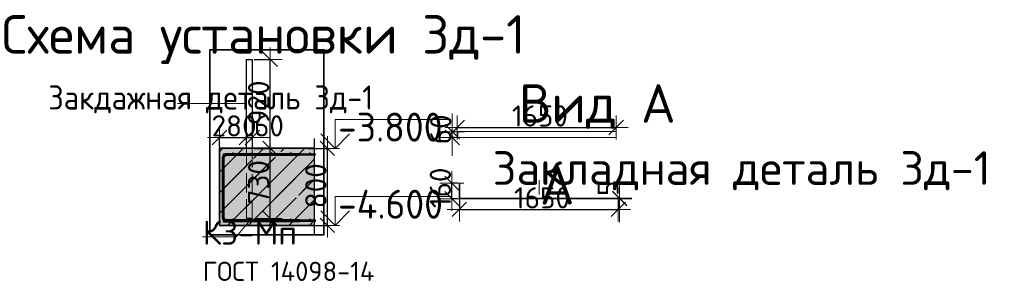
# Model space of a CAD drawing. Header units: millimetres. Extents: x -3725 to 93325, y -74170 to 82591.
# Tile 140 of 140: x 76578 to 86797, y 73065 to 75780. Entities that reach past the tile are written whole.
import ezdxf

# ---------------------------------------------------------------- set-up
doc = ezdxf.new("R2010")
doc.units = ezdxf.units.MM
doc.header["$PDMODE"] = 65
for name, pattern in [('______11', [500, 400, -50, 0, -50]), ('______2', [270, 200, -70]), ('______5', [1100, 800, -100, 100, -100])]:
    doc.linetypes.add(name, pattern=pattern)
for name, color, linetype, lineweight in [('Standard', 7, 'Continuous', 25), ('Арм.стержн. Арматура края', 96, 'Continuous', 35), ('Высотная отметки_ общее', 7, 'Continuous', 13), ('Размерная линия_ общее', 7, 'Continuous', 13), ('Стальная конструкция_ общее', 7, 'Continuous', 25)]:
    doc.layers.add(name, color=color, linetype=linetype, lineweight=lineweight)
for name, color, linetype, lineweight, true_color in [('Арм.стержн.верхн.зоны У', 7, 'Continuous', 35, 0xecec00), ('Арм.стержн.верхн.зоны Х', 7, 'Continuous', 35, 0x0000c6), ('Арм.стержн.ниж.зоны У', 7, 'Continuous', 35, 0x00b300), ('Арм.стержн.ниж.зоны Х', 7, 'Continuous', 35, 0xc600c6)]:
    doc.layers.add(name, color=color, linetype=linetype, lineweight=lineweight, true_color=true_color)
doc.styles.add('ARIAL', font='ARIAL.TTF')
doc.styles.add('ISOCPEUR', font='ISOCPEUR')
doc.dimstyles.new('DIMSTYLE_19', dxfattribs={"dimtxt": 220, "dimasz": 250, "dimexe": 0, "dimexo": 0.001, "dimgap": 110, "dimtad": 2, "dimdec": 0, "dimrnd": 1, "dimzin": 12, "dimdsep": 46, "dimtxsty": 'ISOCPEUR', "dimblk1": 'ALL_ML_STRICH', "dimblk2": 'ALL_ML_STRICH', "dimsah": 1, "dimcen": 0, "dimse1": 1, "dimse2": 1, "dimclrd": 7, "dimclre": 256, "dimclrt": 7, "dimadec": 0, "dimazin": 0, "dimtfac": 1, "dimtdec": 0, "dimtix": 1, "dimtmove": 2, "dimatfit": 3, "dimfxl": 0, "dimtvp": 1.2, "dimtzin": 0, "dimlwd": 0, "dimlwe": -3, "dimarcsym": 0})
doc.dimstyles.new('DIMSTYLE_3', dxfattribs={"dimtxt": 220, "dimasz": 250, "dimexe": 0, "dimexo": 0, "dimgap": 110, "dimtad": 2, "dimdec": 0, "dimrnd": 5, "dimzin": 12, "dimdsep": 46, "dimtxsty": 'ISOCPEUR', "dimblk1": 'ALL_ML_STRICH', "dimblk2": 'ALL_ML_STRICH', "dimsah": 1, "dimcen": 0, "dimclrd": 7, "dimclre": 256, "dimclrt": 7, "dimadec": 0, "dimazin": 0, "dimtfac": 1, "dimtdec": 0, "dimtix": 1, "dimtmove": 2, "dimatfit": 3, "dimfxl": 0, "dimtzin": 0, "dimlwd": 0, "dimlwe": -3, "dimarcsym": 0})
doc.dimstyles.new('DIMSTYLE_5', dxfattribs={"dimtxt": 220, "dimasz": 250, "dimexe": 0, "dimexo": 0, "dimgap": 110, "dimtad": 2, "dimdec": 0, "dimrnd": 5, "dimzin": 12, "dimdsep": 46, "dimtxsty": 'ISOCPEUR', "dimblk1": 'ALL_ML_STRICH', "dimblk2": 'ALL_ML_STRICH', "dimsah": 1, "dimcen": 0, "dimclrd": 7, "dimclre": 256, "dimclrt": 7, "dimadec": 0, "dimazin": 0, "dimtfac": 1, "dimtdec": 0, "dimtix": 1, "dimtmove": 2, "dimatfit": 3, "dimfxl": 0, "dimtvp": 1.2, "dimtzin": 0, "dimlwd": 0, "dimlwe": -3, "dimarcsym": 0})

# ---------------------------------------------------------------- blocks, each defined once
blk = doc.blocks.new('ALL_ML_STRICH')
at = {"color": 0, "linetype": 'ByBlock', "lineweight": -2}
for p, q in [((0, -0.5), (0, 0.5)), ((-1, 0), (0.5, 0)), ((-0.3, -0.3), (0.3, 0.3))]:
    blk.add_line(p, q, dxfattribs=at)
blk = doc.blocks.new('*D553')
at = {"layer": 'DEFPOINTS', "color": 7, "linetype": 'Continuous', "lineweight": 13, "transparency": 33554687}
for p in [(78992, 74445), (78992, 73718), (79178, 73718)]:
    blk.add_point(p, dxfattribs=at)
at = {"layer": 'Размерная линия_ общее', "color": 253, "linetype": 'Continuous', "lineweight": -2, "true_color": 0xa0a0a0, "transparency": 33554687}
for p, q in [((79012, 74445), (79178, 74445)), ((79012, 73718), (79178, 73718))]:
    blk.add_line(p, q, dxfattribs=at)
at = {"layer": 'Размерная линия_ общее', "color": 7, "linetype": 'Continuous', "lineweight": -2, "transparency": 33554687}
blk.add_line((79178, 73718), (79178, 74445), dxfattribs=at)
at = {"layer": 'Размерная линия_ общее', "color": 7, "linetype": 'Continuous', "lineweight": 13, "transparency": 33554687, "xscale": 250, "yscale": 250, "zscale": 250}
for p, rotation in [((79178, 74445), 90), ((79178, 73718), 270)]:
    blk.add_blockref('ALL_ML_STRICH', p, dxfattribs=dict(at, rotation=rotation))
at = {"layer": 'Размерная линия_ общее', "color": 7, "linetype": 'Continuous', "lineweight": 13, "transparency": 33554687, "insert": (79058, 74093), "char_height": 220, "width": 660, "attachment_point": 5, "rotation": 90, "style": 'ISOCPEUR'}
blk.add_mtext('\\A1;{730}', dxfattribs=at)
blk = doc.blocks.new('*D554')
at = {"layer": 'DEFPOINTS', "color": 7, "linetype": 'Continuous', "lineweight": 13, "transparency": 33554687}
for p in [(78992, 75368), (78992, 74445), (79178, 74445)]:
    blk.add_point(p, dxfattribs=at)
at = {"layer": 'Размерная линия_ общее', "color": 253, "linetype": 'Continuous', "lineweight": -2, "true_color": 0xa0a0a0, "transparency": 33554687}
for p, q in [((79012, 75368), (79178, 75368)), ((79012, 74445), (79178, 74445))]:
    blk.add_line(p, q, dxfattribs=at)
at = {"layer": 'Размерная линия_ общее', "color": 7, "linetype": 'Continuous', "lineweight": -2, "transparency": 33554687}
blk.add_line((79178, 74445), (79178, 75368), dxfattribs=at)
at = {"layer": 'Размерная линия_ общее', "color": 7, "linetype": 'Continuous', "lineweight": 13, "transparency": 33554687, "xscale": 250, "yscale": 250, "zscale": 250}
for p, rotation in [((79178, 75368), 90), ((79178, 74445), 270)]:
    blk.add_blockref('ALL_ML_STRICH', p, dxfattribs=dict(at, rotation=rotation))
at = {"layer": 'Размерная линия_ общее', "color": 7, "linetype": 'Continuous', "lineweight": 13, "transparency": 33554687, "insert": (79058, 74918), "char_height": 220, "width": 660, "attachment_point": 5, "rotation": 90, "style": 'ISOCPEUR'}
blk.add_mtext('\\A1;{920}', dxfattribs=at)
blk = doc.blocks.new('*D555')
at = {"layer": 'DEFPOINTS', "color": 7, "linetype": 'Continuous', "lineweight": 13, "transparency": 33554687}
for p in [(79548, 74445), (79548, 73645), (79772, 73645)]:
    blk.add_point(p, dxfattribs=at)
at = {"layer": 'Размерная линия_ общее', "color": 253, "linetype": 'Continuous', "lineweight": -2, "true_color": 0xa0a0a0, "transparency": 33554687}
for p, q in [((79568, 74445), (79772, 74445)), ((79568, 73645), (79772, 73645))]:
    blk.add_line(p, q, dxfattribs=at)
at = {"layer": 'Размерная линия_ общее', "color": 7, "linetype": 'Continuous', "lineweight": -2, "transparency": 33554687}
blk.add_line((79772, 73645), (79772, 74445), dxfattribs=at)
at = {"layer": 'Размерная линия_ общее', "color": 7, "linetype": 'Continuous', "lineweight": 13, "transparency": 33554687, "xscale": 250, "yscale": 250, "zscale": 250}
for p, rotation in [((79772, 74445), 90), ((79772, 73645), 270)]:
    blk.add_blockref('ALL_ML_STRICH', p, dxfattribs=dict(at, rotation=rotation))
at = {"layer": 'Размерная линия_ общее', "color": 7, "linetype": 'Continuous', "lineweight": 13, "transparency": 33554687, "insert": (79652, 74056), "char_height": 220, "width": 660, "attachment_point": 5, "rotation": 90, "style": 'ISOCPEUR'}
blk.add_mtext('\\A1;{800}', dxfattribs=at)
blk = doc.blocks.new('*D556')
at = {"layer": 'DEFPOINTS', "color": 7, "linetype": 'Continuous', "lineweight": 13, "transparency": 33554687}
for p in [(78652, 74558), (78932, 74544), (78652, 74445)]:
    blk.add_point(p, dxfattribs=at)
at = {"layer": 'Размерная линия_ общее', "color": 253, "linetype": 'Continuous', "lineweight": -2, "true_color": 0xa0a0a0, "transparency": 33554687}
for p, q in [((78652, 74465), (78652, 74558)), ((78932, 74558), (78932, 74558))]:
    blk.add_line(p, q, dxfattribs=at)
at = {"layer": 'Размерная линия_ общее', "color": 7, "linetype": 'Continuous', "lineweight": -2, "transparency": 33554687}
blk.add_line((78652, 74558), (78932, 74558), dxfattribs=at)
at = {"layer": 'Размерная линия_ общее', "color": 7, "linetype": 'Continuous', "lineweight": 13, "transparency": 33554687, "xscale": 250, "yscale": 250, "zscale": 250, "rotation": 180}
blk.add_blockref('ALL_ML_STRICH', (78652, 74558), dxfattribs=at)
at = {"layer": 'Размерная линия_ общее', "color": 7, "linetype": 'Continuous', "lineweight": 13, "transparency": 33554687, "xscale": 250, "yscale": 250, "zscale": 250}
blk.add_blockref('ALL_ML_STRICH', (78932, 74558), dxfattribs=at)
at = {"layer": 'Размерная линия_ общее', "color": 7, "linetype": 'Continuous', "lineweight": 13, "transparency": 33554687, "insert": (78803, 74678), "char_height": 220, "width": 660, "attachment_point": 5, "style": 'ISOCPEUR'}
blk.add_mtext('\\A1;{280}', dxfattribs=at)
blk = doc.blocks.new('*D557')
at = {"layer": 'DEFPOINTS', "color": 7, "linetype": 'Continuous', "lineweight": 13, "transparency": 33554687}
for p in [(78932, 74558), (78932, 74544), (78992, 74544)]:
    blk.add_point(p, dxfattribs=at)
at = {"layer": 'Размерная линия_ общее', "color": 253, "linetype": 'Continuous', "lineweight": -2, "true_color": 0xa0a0a0, "transparency": 33554687}
for p, q in [((78932, 74558), (78932, 74558)), ((78992, 74558), (78992, 74558))]:
    blk.add_line(p, q, dxfattribs=at)
at = {"layer": 'Размерная линия_ общее', "color": 7, "linetype": 'Continuous', "lineweight": -2, "transparency": 33554687}
blk.add_line((78932, 74558), (78992, 74558), dxfattribs=at)
at = {"layer": 'Размерная линия_ общее', "color": 7, "linetype": 'Continuous', "lineweight": 13, "transparency": 33554687, "xscale": 250, "yscale": 250, "zscale": 250}
blk.add_blockref('ALL_ML_STRICH', (78992, 74558), dxfattribs=at)
at = {"layer": 'Размерная линия_ общее', "color": 7, "linetype": 'Continuous', "lineweight": 13, "transparency": 33554687, "xscale": 250, "yscale": 250, "zscale": 250, "rotation": 180}
blk.add_blockref('ALL_ML_STRICH', (78932, 74558), dxfattribs=at)
at = {"layer": 'Размерная линия_ общее', "color": 7, "linetype": 'Continuous', "lineweight": 13, "transparency": 33554687, "insert": (79165, 74678), "char_height": 220, "width": 440, "attachment_point": 5, "style": 'ISOCPEUR'}
blk.add_mtext('\\A1;{60}', dxfattribs=at)
blk = doc.blocks.new('COMPLEX_ELEVATIONDIM_4')
at = {"layer": 'Высотная отметки_ общее', "color": 7, "linetype": 'Continuous', "lineweight": 13, "transparency": 33554687}
for p, q in [((79852, 74445), (79852, 74745)), ((79852, 74745), (81052, 74745)), ((79852, 74445), (79702, 74595)), ((79852, 74445), (80002, 74595)), ((79852, 74445), (79852, 74445)), ((79852, 74445), (79852, 74445)), ((79852, 74445), (79852, 74445)), ((79852, 74445), (79852, 74445)), ((79852, 73645), (79852, 73945)), ((79852, 73945), (81052, 73945)), ((79852, 73645), (79702, 73795)), ((79852, 73645), (80002, 73795)), ((79852, 73645), (79852, 73645)), ((79852, 73645), (79852, 73645)), ((79852, 73645), (79852, 73645)), ((79852, 73645), (79852, 73645))]:
    blk.add_line(p, q, dxfattribs=at)
for points in [[(79852, 74445), (79837, 74445), (79837, 74445), (79703, 74445)], [(79852, 73645), (79812, 73645), (79812, 73645), (79703, 73645)]]:
    blk.add_lwpolyline(points, dxfattribs=at)
at = {"layer": 'Высотная отметки_ общее', "color": 7, "linetype": 'Continuous', "lineweight": 13, "transparency": 33554687, "char_height": 300, "attachment_point": 7, "style": 'ISOCPEUR'}
for s, insert, width in [('\\W0.95;-3.800', (79882, 74515), 1281.44), ('\\W0.95;-4.600', (79882, 73715), 1311.68)]:
    blk.add_mtext(s, dxfattribs=dict(at, insert=insert, width=width))
blk = doc.blocks.new('*D559')
at = {"layer": 'DEFPOINTS', "color": 7, "linetype": 'Continuous', "lineweight": 13, "transparency": 33554687}
for p in [(81119, 74618), (81068, 74558), (81119, 74558)]:
    blk.add_point(p, dxfattribs=at)
at = {"layer": 'Размерная линия_ общее', "color": 253, "linetype": 'Continuous', "lineweight": -2, "true_color": 0xa0a0a0, "transparency": 33554687}
for p, q in [((81099, 74618), (81068, 74618)), ((81099, 74558), (81068, 74558))]:
    blk.add_line(p, q, dxfattribs=at)
at = {"layer": 'Размерная линия_ общее', "color": 7, "linetype": 'Continuous', "lineweight": -2, "transparency": 33554687}
blk.add_line((81068, 74558), (81068, 74618), dxfattribs=at)
at = {"layer": 'Размерная линия_ общее', "color": 7, "linetype": 'Continuous', "lineweight": 13, "transparency": 33554687, "xscale": 250, "yscale": 250, "zscale": 250}
for p, rotation in [((81068, 74558), 270), ((81068, 74618), 90)]:
    blk.add_blockref('ALL_ML_STRICH', p, dxfattribs=dict(at, rotation=rotation))
at = {"layer": 'Размерная линия_ общее', "color": 7, "linetype": 'Continuous', "lineweight": 13, "transparency": 33554687, "insert": (80948, 74642), "char_height": 220, "width": 440, "attachment_point": 5, "rotation": 90, "style": 'ISOCPEUR'}
blk.add_mtext('\\A1;{60}', dxfattribs=at)
blk = doc.blocks.new('*D560')
at = {"layer": 'DEFPOINTS', "color": 7, "linetype": 'Continuous', "lineweight": 13, "transparency": 33554687}
for p in [(81119, 74661), (81119, 74618), (82769, 74618)]:
    blk.add_point(p, dxfattribs=at)
at = {"layer": 'Размерная линия_ общее', "color": 253, "linetype": 'Continuous', "lineweight": -2, "true_color": 0xa0a0a0, "transparency": 33554687}
for p, q in [((81119, 74638), (81119, 74661)), ((82769, 74638), (82769, 74661))]:
    blk.add_line(p, q, dxfattribs=at)
at = {"layer": 'Размерная линия_ общее', "color": 7, "linetype": 'Continuous', "lineweight": -2, "transparency": 33554687}
blk.add_line((81119, 74661), (82769, 74661), dxfattribs=at)
at = {"layer": 'Размерная линия_ общее', "color": 7, "linetype": 'Continuous', "lineweight": 13, "transparency": 33554687, "xscale": 250, "yscale": 250, "zscale": 250, "rotation": 180}
blk.add_blockref('ALL_ML_STRICH', (81119, 74661), dxfattribs=at)
at = {"layer": 'Размерная линия_ общее', "color": 7, "linetype": 'Continuous', "lineweight": 13, "transparency": 33554687, "xscale": 250, "yscale": 250, "zscale": 250}
blk.add_blockref('ALL_ML_STRICH', (82769, 74661), dxfattribs=at)
at = {"layer": 'Размерная линия_ общее', "color": 7, "linetype": 'Continuous', "lineweight": 13, "transparency": 33554687, "insert": (81977, 74781), "char_height": 220, "width": 880, "attachment_point": 5, "style": 'ISOCPEUR'}
blk.add_mtext('\\A1;{1650}', dxfattribs=at)
blk = doc.blocks.new('*D561')
at = {"layer": 'DEFPOINTS', "color": 7, "linetype": 'Continuous', "lineweight": 13, "transparency": 33554687}
for p in [(81141, 74082), (81064, 73922), (81141, 73922)]:
    blk.add_point(p, dxfattribs=at)
at = {"layer": 'Размерная линия_ общее', "color": 253, "linetype": 'Continuous', "lineweight": -2, "true_color": 0xa0a0a0, "transparency": 33554687}
for p, q in [((81121, 74082), (81064, 74082)), ((81121, 73922), (81064, 73922))]:
    blk.add_line(p, q, dxfattribs=at)
at = {"layer": 'Размерная линия_ общее', "color": 7, "linetype": 'Continuous', "lineweight": -2, "transparency": 33554687}
blk.add_line((81064, 73922), (81064, 74082), dxfattribs=at)
at = {"layer": 'Размерная линия_ общее', "color": 7, "linetype": 'Continuous', "lineweight": 13, "transparency": 33554687, "xscale": 250, "yscale": 250, "zscale": 250}
for p, rotation in [((81064, 74082), 90), ((81064, 73922), 270)]:
    blk.add_blockref('ALL_ML_STRICH', p, dxfattribs=dict(at, rotation=rotation))
at = {"layer": 'Размерная линия_ общее', "color": 7, "linetype": 'Continuous', "lineweight": 13, "transparency": 33554687, "insert": (80944, 74035), "char_height": 220, "width": 660, "attachment_point": 5, "rotation": 90, "style": 'ISOCPEUR'}
blk.add_mtext('\\A1;{160}', dxfattribs=at)
blk = doc.blocks.new('*D562')
at = {"layer": 'DEFPOINTS', "color": 7, "linetype": 'Continuous', "lineweight": 13, "transparency": 33554687}
for p in [(81141, 73922), (82791, 73927), (81141, 73811)]:
    blk.add_point(p, dxfattribs=at)
at = {"layer": 'Размерная линия_ общее', "color": 253, "linetype": 'Continuous', "lineweight": -2, "true_color": 0xa0a0a0, "transparency": 33554687}
for p, q in [((81141, 73902), (81141, 73811)), ((82791, 73907), (82791, 73811))]:
    blk.add_line(p, q, dxfattribs=at)
at = {"layer": 'Размерная линия_ общее', "color": 7, "linetype": 'Continuous', "lineweight": -2, "transparency": 33554687}
blk.add_line((81141, 73811), (82791, 73811), dxfattribs=at)
at = {"layer": 'Размерная линия_ общее', "color": 7, "linetype": 'Continuous', "lineweight": 13, "transparency": 33554687, "xscale": 250, "yscale": 250, "zscale": 250, "rotation": 180}
blk.add_blockref('ALL_ML_STRICH', (81141, 73811), dxfattribs=at)
at = {"layer": 'Размерная линия_ общее', "color": 7, "linetype": 'Continuous', "lineweight": 13, "transparency": 33554687, "xscale": 250, "yscale": 250, "zscale": 250}
blk.add_blockref('ALL_ML_STRICH', (82791, 73811), dxfattribs=at)
at = {"layer": 'Размерная линия_ общее', "color": 7, "linetype": 'Continuous', "lineweight": 13, "transparency": 33554687, "insert": (81999, 73931), "char_height": 220, "width": 880, "attachment_point": 5, "style": 'ISOCPEUR'}
blk.add_mtext('\\A1;{1650}', dxfattribs=at)
blk = doc.blocks.new('*D563')
at = {"layer": 'DEFPOINTS', "color": 7, "linetype": 'Continuous', "lineweight": 13, "transparency": 33554687}
for p in [(82791, 73927), (82791, 73922), (82805, 73922)]:
    blk.add_point(p, dxfattribs=at)
at = {"layer": 'Размерная линия_ общее', "color": 7, "linetype": 'Continuous', "lineweight": -2, "transparency": 33554687}
blk.add_line((82805, 73922), (82805, 73927), dxfattribs=at)
at = {"layer": 'Размерная линия_ общее', "color": 7, "linetype": 'Continuous', "lineweight": 13, "transparency": 33554687, "xscale": 250, "yscale": 250, "zscale": 250}
for p, rotation in [((82805, 73922), 270), ((82805, 73927), 90)]:
    blk.add_blockref('ALL_ML_STRICH', p, dxfattribs=dict(at, rotation=rotation))
at = {"layer": 'Размерная линия_ общее', "color": 7, "linetype": 'Continuous', "lineweight": 13, "transparency": 33554687, "insert": (82685, 74030), "char_height": 220, "width": 220, "attachment_point": 5, "rotation": 90, "style": 'ISOCPEUR'}
blk.add_mtext('\\A1;{5}', dxfattribs=at)

msp = doc.modelspace()

# ---------------------------------------------------------------- hatches: boundary and pattern name
at = {"layer": 'Standard', "linetype": 'Continuous', "lineweight": 13, "transparency": 33554687}
h = msp.add_hatch(dxfattribs=at)
h.set_pattern_fill('__________539', scale=100, style=0, pattern_type=2)
h.set_pattern_definition([(45, (0, 0), (-212.132, 212.132), [400, -50, 0, -50]), (45, (-106.07, 106.07), (-212.132, 212.132), [800, -100, 100, -100])])
h.paths.add_polyline_path([(79635.3, 74445.4), (78651.6, 74445.4), (78651.6, 73645.4), (79635.3, 73645.4)], flags=0)
at = {"layer": 'Standard', "linetype": 'Continuous', "lineweight": 13, "true_color": 0xc7c7c7, "transparency": 33554687}
msp.add_hatch(color=9, dxfattribs=at).paths.add_polyline_path([(79635.3, 74445.4), (78651.6, 74445.4), (78651.6, 73645.4), (79635.3, 73645.4)])
at = {"layer": 'Арм.стержн.верхн.зоны У', "linetype": 'Continuous', "lineweight": 50, "transparency": 33554687}
for points in [[(78799.6, 74397.4), (78799, 74400.4), (78797.3, 74403), (78794.7, 74404.8), (78791.6, 74405.4), (78788.6, 74404.8), (78786, 74403), (78784.2, 74400.4), (78783.6, 74397.4), (78784.2, 74394.3), (78786, 74391.7), (78788.6, 74390), (78791.6, 74389.4), (78794.7, 74390), (78797.3, 74391.7), (78799, 74394.3)], [(78999.6, 74397.4), (78999, 74400.4), (78997.3, 74403), (78994.7, 74404.8), (78991.6, 74405.4), (78988.6, 74404.8), (78986, 74403), (78984.2, 74400.4), (78983.6, 74397.4), (78984.2, 74394.3), (78986, 74391.7), (78988.6, 74390), (78991.6, 74389.4), (78994.7, 74390), (78997.3, 74391.7), (78999, 74394.3)], [(79199.6, 74397.4), (79199, 74400.4), (79197.3, 74403), (79194.7, 74404.8), (79191.6, 74405.4), (79188.6, 74404.8), (79186, 74403), (79184.2, 74400.4), (79183.6, 74397.4), (79184.2, 74394.3), (79186, 74391.7), (79188.6, 74390), (79191.6, 74389.4), (79194.7, 74390), (79197.3, 74391.7), (79199, 74394.3)], [(79399.6, 74397.4), (79399, 74400.4), (79397.3, 74403), (79394.7, 74404.8), (79391.6, 74405.4), (79388.6, 74404.8), (79386, 74403), (79384.2, 74400.4), (79383.6, 74397.4), (79384.2, 74394.3), (79386, 74391.7), (79388.6, 74390), (79391.6, 74389.4), (79394.7, 74390), (79397.3, 74391.7), (79399, 74394.3)], [(79599.6, 74397.4), (79599, 74400.4), (79597.3, 74403), (79594.7, 74404.8), (79591.6, 74405.4), (79588.6, 74404.8), (79586, 74403), (79584.2, 74400.4), (79583.6, 74397.4), (79584.2, 74394.3), (79586, 74391.7), (79588.6, 74390), (79591.6, 74389.4), (79594.7, 74390), (79597.3, 74391.7), (79599, 74394.3)]]:
    msp.add_hatch(color=7, dxfattribs=at).paths.add_polyline_path(points)
at = {"layer": 'Арм.стержн.ниж.зоны У', "linetype": 'Continuous', "lineweight": 50, "transparency": 33554687}
for points in [[(78799.6, 73709.4), (78799, 73712.4), (78797.3, 73715), (78794.7, 73716.8), (78791.6, 73717.4), (78788.6, 73716.8), (78786, 73715), (78784.2, 73712.4), (78783.6, 73709.4), (78784.2, 73706.3), (78786, 73703.7), (78788.6, 73702), (78791.6, 73701.4), (78794.7, 73702), (78797.3, 73703.7), (78799, 73706.3)], [(78999.6, 73709.4), (78999, 73712.4), (78997.3, 73715), (78994.7, 73716.8), (78991.6, 73717.4), (78988.6, 73716.8), (78986, 73715), (78984.2, 73712.4), (78983.6, 73709.4), (78984.2, 73706.3), (78986, 73703.7), (78988.6, 73702), (78991.6, 73701.4), (78994.7, 73702), (78997.3, 73703.7), (78999, 73706.3)], [(79199.6, 73709.4), (79199, 73712.4), (79197.3, 73715), (79194.7, 73716.8), (79191.6, 73717.4), (79188.6, 73716.8), (79186, 73715), (79184.2, 73712.4), (79183.6, 73709.4), (79184.2, 73706.3), (79186, 73703.7), (79188.6, 73702), (79191.6, 73701.4), (79194.7, 73702), (79197.3, 73703.7), (79199, 73706.3)], [(79399.6, 73709.4), (79399, 73712.4), (79397.3, 73715), (79394.7, 73716.8), (79391.6, 73717.4), (79388.6, 73716.8), (79386, 73715), (79384.2, 73712.4), (79383.6, 73709.4), (79384.2, 73706.3), (79386, 73703.7), (79388.6, 73702), (79391.6, 73701.4), (79394.7, 73702), (79397.3, 73703.7), (79399, 73706.3)], [(79599.6, 73709.4), (79599, 73712.4), (79597.3, 73715), (79594.7, 73716.8), (79591.6, 73717.4), (79588.6, 73716.8), (79586, 73715), (79584.2, 73712.4), (79583.6, 73709.4), (79584.2, 73706.3), (79586, 73703.7), (79588.6, 73702), (79591.6, 73701.4), (79594.7, 73702), (79597.3, 73703.7), (79599, 73706.3)]]:
    msp.add_hatch(color=7, dxfattribs=at).paths.add_polyline_path(points)

# ---------------------------------------------------------------- linework, layer by layer
at = {"layer": 'Standard', "color": 7, "linetype": 'Continuous', "lineweight": 13, "transparency": 33554687}
for p, q in [((78931.6, 74909.8), (78215.5, 74909.8)), ((81970.6, 74114.3), (81970.6, 73964.3))]:
    msp.add_line(p, q, dxfattribs=at)
at = {"layer": 'Standard', "color": 7, "linetype": 'Continuous', "lineweight": 25, "transparency": 33554687}
msp.add_line((79635.3, 74545.4), (79635.3, 73545.4), dxfattribs=at)
msp.add_line((79635.3, 74545.4), (79635.3, 73545.4), dxfattribs=at)
at = {"layer": 'Standard', "color": 7, "linetype": 'Continuous', "lineweight": 35, "transparency": 33554687}
for p, q in [((78651.6, 74445.4), (78651.6, 73645.4)), ((79635.3, 74445.4), (78651.6, 74445.4)), ((78651.6, 74445.4), (78651.6, 73645.4)), ((79635.3, 74445.4), (78651.6, 74445.4)), ((78651.6, 73645.4), (79635.3, 73645.4)), ((78651.6, 73645.4), (79635.3, 73645.4))]:
    msp.add_line(p, q, dxfattribs=at)
at = {"layer": 'Standard', "color": 253, "linetype": '______11', "lineweight": 13, "true_color": 0xababab, "transparency": 33554687}
for p, q in [((78651.6, 74409), (78688, 74445.4)), ((78651.6, 73984.7), (79112.3, 74445.4)), ((78736.5, 73645.4), (79536.5, 74445.4)), ((79160.8, 73645.4), (79635.3, 74119.9)), ((79585.1, 73645.4), (79635.3, 73695.6))]:
    msp.add_line(p, q, dxfattribs=at)
at = {"layer": 'Standard', "color": 253, "linetype": '______5', "lineweight": 13, "true_color": 0xababab, "transparency": 33554687}
for p, q in [((78651.6, 74196.9), (78900.1, 74445.4)), ((78651.6, 73772.6), (79324.4, 74445.4)), ((78948.7, 73645.4), (79635.3, 74332)), ((79372.9, 73645.4), (79635.3, 73907.8))]:
    msp.add_line(p, q, dxfattribs=at)
at = {"layer": 'Standard', "color": 7, "linetype": 'Continuous', "lineweight": 35, "transparency": 33554687}
msp.add_lwpolyline([(78551.6, 73545.4), (79735.3, 73545.4), (79735.3, 75467.6), (78551.6, 75467.6), (78551.6, 73545.4)], dxfattribs=at)
at = {"layer": 'Standard', "color": 7, "linetype": 'Continuous', "lineweight": 13, "transparency": 33554687}
for points in [[(81118.7, 74618.5), (82768.7, 74618.5), (82768.7, 74558.5), (81118.7, 74558.5), (81118.7, 74618.5)], [(81118.7, 74618.5), (81123.7, 74618.5), (81123.7, 74558.5), (81118.7, 74558.5), (81118.7, 74618.5)], [(81140.8, 74081.6), (81140.8, 73924.6), (81140.8, 73921.6), (82790.8, 73921.6), (82790.8, 73926.6), (81145.8, 73926.6), (81145.8, 74081.6), (81140.8, 74081.6)]]:
    msp.add_lwpolyline(points, close=True, dxfattribs=at)
msp.add_lwpolyline([(78983.5, 73717.6), (78826.3, 73527.8), (78476.3, 73527.8)], dxfattribs=at)
at = {"layer": 'Арм.стержн. Арматура края', "color": 11, "linetype": 'Continuous', "lineweight": 35, "true_color": 0xff8c8c, "transparency": 33554687}
msp.add_lwpolyline([(79481.6, 74373.4), (78728.4, 74373.4), (78722.6, 74372.6), (78716.8, 74370.6), (78711.4, 74367.6), (78707, 74364), (78703.4, 74359.6), (78700.4, 74354.2), (78698.4, 74348.4), (78697.6, 74342.6), (78697.6, 73732.2), (78698.4, 73726.4), (78700.4, 73720.5), (78703.4, 73715.1), (78707, 73710.8), (78711.4, 73707.1), (78716.8, 73704.1), (78722.6, 73702.2), (78728.4, 73701.4), (79481.6, 73701.4), (79481.6, 73685.4), (78727.3, 73685.4), (78719, 73686.5), (78710.3, 73689.4), (78702.3, 73693.9), (78695.7, 73699.4), (78690.1, 73706), (78685.7, 73714), (78682.8, 73722.7), (78681.6, 73731.1), (78681.6, 74343.7), (78682.8, 74352), (78685.7, 74360.7), (78690.1, 74368.7), (78695.7, 74375.3), (78702.3, 74380.9), (78710.3, 74385.3), (78719, 74388.2), (78727.3, 74389.4), (79481.6, 74389.4), (79481.6, 74373.4)], dxfattribs=at)
msp.add_lwpolyline([(79481.6, 74373.4), (78728.4, 74373.4), (78722.6, 74372.6), (78716.8, 74370.6), (78711.4, 74367.6), (78707, 74364), (78703.4, 74359.6), (78700.4, 74354.2), (78698.4, 74348.4), (78697.6, 74342.6), (78697.6, 73732.2), (78698.4, 73726.4), (78700.4, 73720.5), (78703.4, 73715.1), (78707, 73710.8), (78711.4, 73707.1), (78716.8, 73704.1), (78722.6, 73702.2), (78728.4, 73701.4), (79481.6, 73701.4), (79481.6, 73685.4), (78727.3, 73685.4), (78719, 73686.5), (78710.3, 73689.4), (78702.3, 73693.9), (78695.7, 73699.4), (78690.1, 73706), (78685.7, 73714), (78682.8, 73722.7), (78681.6, 73731.1), (78681.6, 74343.7), (78682.8, 74352), (78685.7, 74360.7), (78690.1, 74368.7), (78695.7, 74375.3), (78702.3, 74380.9), (78710.3, 74385.3), (78719, 74388.2), (78727.3, 74389.4), (79481.6, 74389.4), (79481.6, 74373.4)], dxfattribs=at)
at = {"layer": 'Арм.стержн.верхн.зоны У', "color": 52, "linetype": 'Continuous', "lineweight": 25, "transparency": 33554687}
msp.add_line((78651.6, 74445.4), (78651.6, 74445.4), dxfattribs=at)
at = {"layer": 'Арм.стержн.верхн.зоны Х', "color": 52, "linetype": 'Continuous', "lineweight": 25, "transparency": 33554687}
msp.add_line((78651.6, 74445.4), (78651.6, 74445.4), dxfattribs=at)
at = {"layer": 'Арм.стержн.верхн.зоны Х', "color": 11, "linetype": 'Continuous', "lineweight": 25, "true_color": 0xff8c8c, "transparency": 33554687}
msp.add_lwpolyline([(79643.3, 74373.4), (78691.6, 74373.4), (78691.6, 74389.4), (79643.3, 74389.4), (79643.3, 74373.4)], dxfattribs=at)
msp.add_lwpolyline([(79643.3, 74373.4), (78691.6, 74373.4), (78691.6, 74389.4), (79643.3, 74389.4), (79643.3, 74373.4)], dxfattribs=at)
at = {"layer": 'Арм.стержн.ниж.зоны У', "color": 52, "linetype": 'Continuous', "lineweight": 25, "transparency": 33554687}
msp.add_line((78651.6, 73645.4), (78651.6, 73645.4), dxfattribs=at)
at = {"layer": 'Арм.стержн.ниж.зоны Х', "color": 52, "linetype": 'Continuous', "lineweight": 25, "transparency": 33554687}
msp.add_line((78651.6, 73645.4), (78651.6, 73645.4), dxfattribs=at)
at = {"layer": 'Арм.стержн.ниж.зоны Х', "color": 11, "linetype": 'Continuous', "lineweight": 25, "true_color": 0xff8c8c, "transparency": 33554687}
msp.add_lwpolyline([(79643.3, 73685.4), (78691.6, 73685.4), (78691.6, 73701.4), (79643.3, 73701.4), (79643.3, 73685.4)], dxfattribs=at)
msp.add_lwpolyline([(79643.3, 73685.4), (78691.6, 73685.4), (78691.6, 73701.4), (79643.3, 73701.4), (79643.3, 73685.4)], dxfattribs=at)
at = {"layer": 'Стальная конструкция_ общее', "color": 7, "linetype": 'Continuous', "lineweight": 25, "transparency": 33554687}
for p, q in [((78931.6, 74445.4), (78931.6, 75367.6)), ((78931.6, 75367.6), (78991.6, 75367.6)), ((78931.6, 74445.4), (78931.6, 75367.6)), ((78931.6, 75367.6), (78991.6, 75367.6)), ((78991.6, 75367.6), (78991.6, 74445.4)), ((78991.6, 75367.6), (78991.6, 74445.4))]:
    msp.add_line(p, q, dxfattribs=at)
at = {"layer": 'Стальная конструкция_ общее', "color": 253, "linetype": '______2', "lineweight": 18, "true_color": 0xababab, "transparency": 33554687}
for p, q in [((78931.6, 73717.6), (78931.6, 74445.4)), ((78931.6, 73717.6), (78931.6, 74445.4)), ((78991.6, 74445.4), (78991.6, 73717.6)), ((78991.6, 74445.4), (78991.6, 73717.6)), ((78931.6, 73720.7), (78991.6, 73720.7)), ((78931.6, 73720.7), (78991.6, 73720.7)), ((78991.6, 73717.6), (78931.6, 73717.6)), ((78991.6, 73717.6), (78931.6, 73717.6))]:
    msp.add_line(p, q, dxfattribs=at)

# ---------------------------------------------------------------- block references
at = {"layer": 'Высотная отметки_ общее', "color": 7, "linetype": 'Continuous', "lineweight": 13, "transparency": 33554687}
msp.add_blockref('COMPLEX_ELEVATIONDIM_4', (0, 0), dxfattribs=at)

# ---------------------------------------------------------------- texts
at = {"layer": 'Standard', "color": 7, "linetype": 'Continuous', "lineweight": 13, "transparency": 33554687, "style": 'ISOCPEUR'}
for s, insert, char_height, width, attachment_point in [('\\A1;{\\fISOCPEUR|i0|b0;\\H400.000000;\\W1.000000;\\C7;Схема установки Зд-1}\\P', (79108.8, 75573.3), 400, 5814.464, 5), ('\\A1;{\\fISOCPEUR|i0|b0;\\H250.000000;\\W0.909091;\\C7;Закдажная деталь Зд-1}\\P', (78561, 74953.1), 250, 3565.268, 5), ('\\A1;{\\fISOCPEUR|i0|b0;\\H400.000000;\\W1.000000;\\C7;Вид А}\\P', (81759.8, 74879), 400, 1669.744, 4), ('\\A1;{\\fISOCPEUR|i0|b0;\\H350.000000;\\W1.000000;\\C7;Закладная деталь Зд-1}\\P', (81487.5, 74212.6), 350, 5420.455, 4), ('\\A1;{\\fISOCPEUR|i0|b0;\\H400.000000;\\W1.000000;\\C7;А}\\P', (81977.3, 74061), 400, 523.636, 4)]:
    msp.add_mtext(s, dxfattribs=dict(at, insert=insert, char_height=char_height, width=width, attachment_point=attachment_point))
at = {"layer": 'Standard', "color": 7, "linetype": 'Continuous', "lineweight": 13, "transparency": 33554687, "insert": (78477.7, 73695), "char_height": 250, "width": 2219.107, "attachment_point": 1, "line_spacing_factor": 1.024096, "style": 'ARIAL'}
msp.add_mtext('\\A1;{\\fISOCPEUR|i0|b0;\\H250.000000;\\W1.000000;\\C7;К3-Мп}\\P{\\fISOCPEUR|i0|b0;\\H200.000000;\\W1.000000;\\C7;ГОСТ 14098-14}\\P', dxfattribs=at)

# ---------------------------------------------------------------- dimensions: what is measured, and where the dimension line sits
at = {"layer": 'Размерная линия_ общее', "color": 7, "linetype": 'Continuous', "lineweight": 13, "transparency": 33554687}
for base, p1, p2, dimstyle, picture, middle in [((79178, 75367.6), (79011.6, 74445.4), (79011.6, 75367.6), 'DIMSTYLE_3', '*D554', (79058, 74917.5)), ((81068.1, 74618.5), (81098.7, 74558.5), (81098.7, 74618.5), 'DIMSTYLE_5', '*D559', (80947.9, 74642)), ((79178, 74445.4), (79011.6, 73717.6), (79011.6, 74445.4), 'DIMSTYLE_3', '*D553', (79058, 74092.5)), ((79772.1, 74445.4), (79567.7, 73645.4), (79567.7, 74445.4), 'DIMSTYLE_3', '*D555', (79652.1, 74056.4)), ((81063.7, 74081.6), (81120.8, 73921.6), (81120.8, 74081.6), 'DIMSTYLE_5', '*D561', (80943.7, 74034.6)), ((82804.9, 73926.6), (82790.8, 73921.6), (82790.8, 73926.6), 'DIMSTYLE_19', '*D563', (82685.1, 74030.2))]:
    dim = msp.add_linear_dim(base=base, p1=p1, p2=p2, angle=90, dimstyle=dimstyle, override={"dimpost": '<>', "dimclrd": 7, "dimclre": 253, "dimclrt": 7, "dimlwd": 0, "dimlwe": 65533}, dxfattribs=at)
    dim.commit()
    dim.dimension.update_dxf_attribs({"geometry": picture, "text_midpoint": middle, "dimtype": 160})
for base, p1, p2, dimstyle, picture, middle in [((82768.7, 74660.7), (81118.7, 74638.5), (82768.7, 74638.5), 'DIMSTYLE_3', '*D560', (81976.7, 74780.7)), ((78931.6, 74557.7), (78651.6, 74465.4), (78931.6, 74557.7), 'DIMSTYLE_5', '*D556', (78802.6, 74677.7)), ((78991.6, 74557.7), (78931.6, 74557.7), (78991.6, 74557.7), 'DIMSTYLE_5', '*D557', (79165.4, 74678)), ((82790.8, 73811.3), (81140.8, 73901.6), (82790.8, 73906.6), 'DIMSTYLE_3', '*D562', (81998.8, 73931.3))]:
    dim = msp.add_linear_dim(base=base, p1=p1, p2=p2, dimstyle=dimstyle, override={"dimpost": '<>', "dimclrd": 7, "dimclre": 253, "dimclrt": 7, "dimlwd": 0, "dimlwe": 65533}, dxfattribs=at)
    dim.commit()
    dim.dimension.update_dxf_attribs({"geometry": picture, "text_midpoint": middle, "dimtype": 160})

doc.saveas('drawing.dxf')
